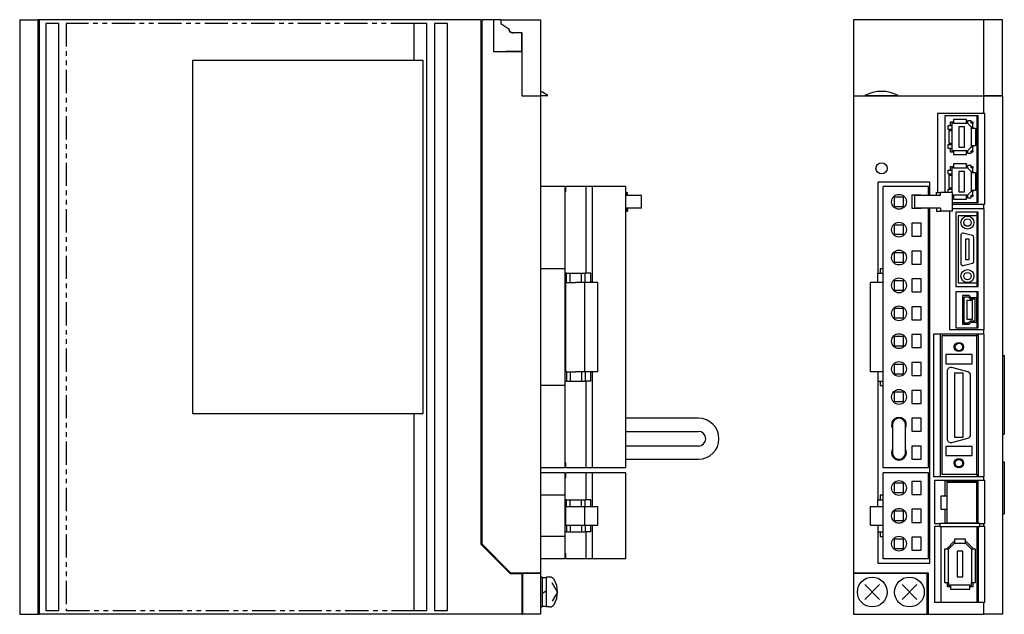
# Model space of a CAD drawing. Extents: x -620 to 35, y -287 to 123.
# Tile 1 of 2: x -620 to -355, y -155 to 5. Entities that reach past the tile are written whole.
import ezdxf

# ---------------------------------------------------------------- set-up
doc = ezdxf.new("R2010")
doc.units = 0
doc.linetypes.add('PHANTOM', pattern=[2.5, 1.25, -0.25, 0.25, -0.25, 0.25, -0.25])
for name, color, linetype in [('OUTLINE', 7, 'CONTINUOUS'), ('PHANTOM', 3, 'PHANTOM'), ('THIN_LINE', 6, 'CONTINUOUS')]:
    doc.layers.add(name, color=color, linetype=linetype)

msp = doc.modelspace()

# ---------------------------------------------------------------- linework, layer by layer
at = {"layer": 'OUTLINE'}
for p, q in [((-619.97, 5), (-614.97, 5)), ((-619.97, 5), (-619.97, -155)), ((-614.77, 5), (-614.97, 5)), ((-614.97, -155), (-614.97, 5)), ((-614.77, 4), (-614.97, 4)), ((-495.97, 5), (-614.77, 5)), ((-614.77, 5), (-614.77, -155)), ((-612.97, 4), (-612.97, -154)), ((-609.47, 4), (-612.97, 4)), ((-609.47, -154), (-609.47, 4)), ((-513.97, 4), (-513.97, -6)), ((-510.47, 4), (-513.97, 4)), ((-510.47, -154), (-510.47, 4)), ((-508.47, 4), (-508.47, -154)), ((-504.97, 4), (-508.47, 4)), ((-504.97, -154), (-504.97, 4)), ((-495.97, 5), (-495.97, -136.1)), ((-495.77, 4), (-495.97, 4)), ((-490.63, 5), (-495.77, 5)), ((-495.77, 5), (-495.77, -136.02)), ((-492.57, 5), (-492.57, -3.6)), ((-490.63, 5), (-490.63, 4)), ((-490.63, 5), (-479.98, 5)), ((-490.63, 4), (-488.44, 2.52)), ((-479.98, 5), (-479.98, -15.45)), ((-360.76, 5), (-395.76, 5)), ((-395.76, 5), (-395.76, -15.45)), ((-355.76, 5), (-360.76, 5)), ((-360.76, -15.45), (-360.76, 5)), ((-355.76, -15.45), (-355.76, 5)), ((-488.44, 2.52), (-488.44, 2.5)), ((-487.47, 1.53), (-484.94, 1.53)), ((-484.97, -3.45), (-484.97, 1.53)), ((-484.94, 0.5), (-484.97, 0.5)), ((-484.94, 1.53), (-484.94, -15.45)), ((-492.57, -3.6), (-484.97, -3.6)), ((-489.17, -3.45), (-489.17, -3.6)), ((-489.17, -3.45), (-484.97, -3.45)), ((-488.37, -3.45), (-488.37, -3.6)), ((-486.87, -3.45), (-486.87, -3.6)), ((-484.97, -3.6), (-484.97, -15.5)), ((-484.94, -4.5), (-484.97, -4.5)), ((-573.47, -6), (-573.47, -101)), ((-511.47, -6), (-573.47, -6)), ((-511.47, -101), (-511.47, -6)), ((-484.97, -15.5), (-479.97, -15.5)), ((-484.94, -15.45), (-479.98, -15.45)), ((-484.17, -15.45), (-484.17, -15.5)), ((-482.27, -15.45), (-482.27, -15.5)), ((-477.98, -15.45), (-479.98, -15.45)), ((-479.97, -15.5), (-479.97, -143.8)), ((-395.76, -15.45), (-395.76, -15.5)), ((-395.76, -15.45), (-392.75, -15.45)), ((-395.76, -15.5), (-360.76, -15.5)), ((-395.76, -15.5), (-395.76, -143.8)), ((-393.79, -15.45), (-393.79, -15.5)), ((-392.81, -15.45), (-392.81, -15.5)), ((-383.76, -15.45), (-392.75, -15.45)), ((-385.61, -15.5), (-385.61, -15.45)), ((-384.51, -15.45), (-384.51, -15.5)), ((-383.76, -15.45), (-360.76, -15.45)), ((-377.31, -15.5), (-377.31, -15.45)), ((-376.06, -15.45), (-376.06, -15.5)), ((-369.06, -15.5), (-369.06, -15.45)), ((-366.81, -15.45), (-366.81, -15.5)), ((-361.22, -15.5), (-361.22, -15.45)), ((-355.76, -15.45), (-360.76, -15.45)), ((-360.76, -15.5), (-355.76, -15.5)), ((-360.76, -20.2), (-360.76, -15.5)), ((-357.76, -15.45), (-357.76, -15.5)), ((-355.76, -15.5), (-355.76, -15.45)), ((-355.76, -15.5), (-355.76, -155)), ((-373.26, -20.2), (-373.26, -41.5)), ((-360.76, -20.2), (-373.26, -20.2)), ((-371.26, -20.9), (-371.26, -41.5)), ((-362.26, -20.9), (-371.26, -20.9)), ((-362.66, -20.9), (-362.66, -44.2)), ((-362.26, -44.2), (-362.26, -20.9)), ((-360.46, -20.2), (-360.76, -20.2)), ((-360.46, -44.6), (-360.46, -20.2)), ((-370.39, -23.45), (-369.36, -23.45)), ((-370.39, -24.55), (-370.39, -23.45)), ((-369.68, -22.5), (-368.88, -22.5)), ((-369.68, -23.45), (-369.68, -22.5)), ((-368.88, -22.85), (-369.36, -22.85)), ((-369.36, -22.85), (-369.36, -23.45)), ((-369.36, -23.45), (-369.36, -24.55)), ((-368.88, -21.82), (-368.88, -22.85)), ((-365.38, -21.82), (-368.88, -21.82)), ((-368.88, -22.85), (-365.38, -22.85)), ((-367.46, -23.81), (-367.46, -29.31)), ((-365.96, -23.81), (-367.46, -23.81)), ((-365.96, -29.31), (-365.96, -23.81)), ((-365.38, -22.85), (-365.38, -21.82)), ((-365.38, -22.5), (-365.16, -22.5)), ((-365.16, -22.85), (-365.38, -22.85)), ((-364.16, -22.2), (-365.16, -22.2)), ((-365.16, -22.2), (-365.16, -22.85)), ((-365.16, -22.85), (-364.16, -23.85)), ((-364.16, -22.85), (-364.16, -22.2)), ((-364.16, -22.5), (-363.74, -22.5)), ((-363.74, -22.85), (-364.16, -22.85)), ((-363.74, -22.5), (-363.74, -22.85)), ((-363.74, -23.85), (-363.74, -22.85)), ((-369.36, -24.55), (-370.39, -24.55)), ((-370.09, -28.31), (-370.09, -24.81)), ((-370.09, -24.81), (-369.36, -24.81)), ((-369.68, -24.81), (-369.68, -24.55)), ((-369.36, -24.55), (-369.36, -24.81)), ((-369.36, -24.81), (-369.36, -28.31)), ((-364.06, -23.95), (-364.16, -23.85)), ((-364.16, -23.85), (-363.74, -23.85)), ((-364.06, -24.16), (-364.06, -23.95)), ((-364.06, -28.96), (-364.06, -24.16)), ((-364.06, -24.16), (-363.03, -24.16)), ((-363.74, -23.85), (-363.74, -24.16)), ((-363.03, -24.16), (-363.03, -28.96)), ((-370.39, -28.56), (-369.36, -28.56)), ((-370.39, -29.66), (-370.39, -28.56)), ((-369.36, -28.31), (-370.09, -28.31)), ((-369.68, -28.56), (-369.68, -28.31)), ((-369.36, -28.31), (-369.36, -28.56)), ((-369.36, -28.56), (-369.36, -29.66)), ((-364.06, -29.16), (-364.06, -28.96)), ((-363.03, -28.96), (-364.06, -28.96)), ((-363.74, -28.96), (-363.74, -29.26)), ((-369.36, -29.66), (-370.39, -29.66)), ((-369.68, -30.61), (-369.68, -29.66)), ((-368.88, -30.61), (-369.68, -30.61)), ((-369.36, -29.66), (-369.36, -30.26)), ((-369.36, -30.26), (-368.88, -30.26)), ((-365.38, -30.26), (-368.88, -30.26)), ((-368.88, -30.26), (-368.88, -31.29)), ((-368.88, -31.29), (-365.38, -31.29)), ((-367.46, -29.31), (-365.96, -29.31)), ((-365.38, -30.26), (-365.16, -30.26)), ((-365.38, -31.29), (-365.38, -30.26)), ((-365.16, -30.61), (-365.38, -30.61)), ((-364.16, -29.26), (-365.16, -30.26)), ((-365.16, -30.26), (-365.16, -30.91)), ((-365.16, -30.91), (-364.16, -30.91)), ((-364.16, -29.26), (-364.06, -29.16)), ((-363.74, -29.26), (-364.16, -29.26)), ((-364.16, -30.26), (-363.74, -30.26)), ((-364.16, -30.91), (-364.16, -30.26)), ((-363.74, -30.61), (-364.16, -30.61)), ((-363.74, -30.26), (-363.74, -29.26)), ((-363.74, -30.26), (-363.74, -30.61)), ((-368.88, -33.82), (-368.88, -34.85)), ((-365.38, -33.82), (-368.88, -33.82)), ((-365.38, -34.85), (-365.38, -33.82)), ((-364.16, -34.2), (-365.16, -34.2)), ((-365.16, -34.2), (-365.16, -34.85)), ((-364.16, -34.85), (-364.16, -34.2)), ((-370.39, -35.45), (-369.36, -35.45)), ((-370.39, -36.55), (-370.39, -35.45)), ((-369.36, -36.55), (-370.39, -36.55)), ((-370.09, -36.81), (-369.36, -36.81)), ((-370.09, -40.31), (-370.09, -36.81)), ((-369.68, -34.5), (-368.88, -34.5)), ((-369.68, -35.45), (-369.68, -34.5)), ((-369.68, -36.81), (-369.68, -36.55)), ((-368.88, -34.85), (-369.36, -34.85)), ((-369.36, -34.85), (-369.36, -35.45)), ((-369.36, -35.45), (-369.36, -36.55)), ((-369.36, -36.55), (-369.36, -36.81)), ((-369.36, -36.81), (-369.36, -40.31)), ((-368.88, -34.85), (-365.38, -34.85)), ((-365.96, -35.81), (-367.46, -35.81)), ((-367.46, -35.81), (-367.46, -41.31)), ((-365.96, -41.31), (-365.96, -35.81)), ((-365.38, -34.5), (-365.16, -34.5)), ((-365.16, -34.85), (-365.38, -34.85)), ((-365.16, -34.85), (-364.16, -35.85)), ((-364.16, -34.5), (-363.74, -34.5)), ((-363.74, -34.85), (-364.16, -34.85)), ((-364.06, -35.95), (-364.16, -35.85)), ((-364.16, -35.85), (-363.74, -35.85)), ((-364.06, -36.16), (-364.06, -35.95)), ((-364.06, -36.16), (-363.03, -36.16)), ((-364.06, -40.96), (-364.06, -36.16)), ((-363.74, -34.5), (-363.74, -34.85)), ((-363.74, -35.85), (-363.74, -34.85)), ((-363.74, -35.85), (-363.74, -36.16)), ((-363.03, -36.16), (-363.03, -40.96)), ((-389.26, -38.7), (-389.26, -63.25)), ((-375.26, -38.7), (-389.26, -38.7)), ((-375.26, -42.3), (-375.26, -38.7)), ((-473.39, -39.9), (-479.97, -39.9)), ((-473.39, -39.9), (-473.39, -62.05)), ((-473.17, -41.3), (-473.39, -41.3)), ((-467.67, -39.9), (-473.17, -39.9)), ((-473.17, -41.3), (-473.17, -39.9)), ((-465.97, -39.9), (-467.67, -39.9)), ((-467.67, -63.25), (-467.67, -39.9)), ((-456.97, -39.9), (-465.97, -39.9)), ((-465.97, -65.75), (-465.97, -39.9)), ((-456.97, -115.6), (-456.97, -39.9)), ((-456.97, -41.5), (-456.84, -41.5)), ((-452.81, -42.3), (-456.97, -42.3)), ((-456.84, -41.5), (-456.58, -41.5)), ((-456.84, -42.3), (-456.84, -41.5)), ((-456.58, -42.3), (-456.58, -41.5)), ((-452.81, -45.7), (-452.81, -42.3)), ((-375.68, -39.9), (-387.83, -39.9)), ((-387.83, -115.6), (-387.83, -39.9)), ((-380.08, -42.25), (-380.08, -45.75)), ((-377.58, -42.25), (-380.08, -42.25)), ((-372.68, -42.3), (-379.42, -42.3)), ((-379.42, -42.3), (-379.42, -45.7)), ((-377.58, -42.3), (-377.58, -42.25)), ((-375.68, -42.3), (-375.68, -39.9)), ((-373.47, -41.5), (-372.4, -41.5)), ((-373.47, -42.3), (-373.47, -41.5)), ((-372.4, -42.3), (-372.68, -42.3)), ((-372.4, -42.3), (-372.4, -41.5)), ((-369.17, -41.5), (-372.4, -41.5)), ((-370.39, -40.56), (-369.36, -40.56)), ((-370.39, -41.5), (-370.39, -40.56)), ((-369.36, -40.31), (-370.09, -40.31)), ((-369.68, -40.56), (-369.68, -40.31)), ((-369.36, -40.31), (-369.36, -40.56)), ((-369.36, -40.56), (-369.36, -41.5)), ((-369.17, -46.5), (-369.17, -41.5)), ((-369.17, -42.26), (-368.88, -42.26)), ((-368.88, -42.26), (-368.88, -43.29)), ((-365.38, -42.26), (-368.88, -42.26)), ((-367.46, -41.31), (-365.96, -41.31)), ((-365.38, -42.26), (-365.16, -42.26)), ((-365.38, -43.29), (-365.38, -42.26)), ((-364.16, -41.26), (-365.16, -42.26)), ((-365.16, -42.26), (-365.16, -42.91)), ((-364.16, -41.26), (-364.06, -41.16)), ((-363.74, -41.26), (-364.16, -41.26)), ((-364.16, -42.26), (-363.74, -42.26)), ((-364.16, -42.91), (-364.16, -42.26)), ((-364.06, -41.16), (-364.06, -40.96)), ((-363.03, -40.96), (-364.06, -40.96)), ((-363.74, -40.96), (-363.74, -41.26)), ((-363.74, -42.26), (-363.74, -41.26)), ((-363.74, -42.26), (-363.74, -42.61)), ((-382.33, -42.75), (-384.83, -42.75)), ((-384.83, -42.75), (-384.83, -45.25)), ((-382.33, -45.25), (-382.33, -42.75)), ((-368.88, -42.61), (-369.17, -42.61)), ((-369.17, -44.2), (-362.26, -44.2)), ((-369.17, -44.6), (-360.76, -44.6)), ((-368.88, -43.29), (-365.38, -43.29)), ((-365.16, -42.61), (-365.38, -42.61)), ((-365.16, -42.91), (-364.16, -42.91)), ((-363.74, -42.61), (-364.16, -42.61)), ((-360.76, -44.6), (-360.46, -44.6)), ((-360.76, -45.9), (-360.76, -44.6)), ((-452.81, -45.7), (-456.97, -45.7)), ((-456.97, -46.5), (-456.84, -46.5)), ((-456.84, -45.7), (-456.84, -46.5)), ((-456.84, -46.5), (-456.58, -46.5)), ((-456.58, -45.7), (-456.58, -46.5)), ((-384.83, -45.25), (-382.33, -45.25)), ((-380.08, -45.75), (-377.58, -45.75)), ((-372.68, -45.7), (-379.42, -45.7)), ((-377.58, -45.75), (-377.58, -45.7)), ((-375.68, -115.6), (-375.68, -45.7)), ((-375.26, -141.2), (-375.26, -45.7)), ((-373.47, -45.7), (-373.47, -46.5)), ((-373.47, -46.5), (-372.4, -46.5)), ((-372.4, -45.7), (-372.68, -45.7)), ((-372.4, -45.7), (-372.4, -46.5)), ((-369.17, -46.5), (-372.4, -46.5)), ((-369.96, -46.5), (-369.96, -78.4)), ((-360.76, -45.9), (-369.17, -45.9)), ((-368.26, -46.8), (-368.26, -66.8)), ((-362.26, -46.8), (-368.26, -46.8)), ((-362.66, -46.8), (-362.66, -66.8)), ((-362.26, -66.8), (-362.26, -46.8)), ((-360.66, -45.9), (-360.76, -45.9)), ((-360.66, -78.4), (-360.66, -45.9)), ((-382.33, -50.25), (-384.83, -50.25)), ((-384.83, -50.25), (-384.83, -52.75)), ((-382.33, -52.75), (-382.33, -50.25)), ((-380.08, -49.75), (-380.08, -53.25)), ((-377.58, -49.75), (-380.08, -49.75)), ((-377.58, -53.25), (-377.58, -49.75)), ((-375.66, -49.7), (-375.68, -49.7)), ((-375.66, -53.3), (-375.66, -49.7)), ((-362.66, -47.8), (-367.66, -47.8)), ((-367.66, -47.8), (-367.66, -65.8)), ((-384.83, -52.75), (-382.33, -52.75)), ((-366.91, -52.9), (-366.91, -60.7)), ((-363.78, -53.09), (-366.28, -52.42)), ((-380.08, -53.25), (-377.58, -53.25)), ((-375.68, -53.3), (-375.66, -53.3)), ((-364.66, -54.05), (-365.66, -54.05)), ((-365.66, -54.05), (-365.66, -59.55)), ((-364.66, -59.55), (-364.66, -54.05)), ((-363.41, -60.03), (-363.41, -53.57)), ((-382.33, -57.75), (-384.83, -57.75)), ((-384.83, -57.75), (-384.83, -60.25)), ((-382.33, -60.25), (-382.33, -57.75)), ((-377.58, -57.25), (-380.08, -57.25)), ((-380.08, -57.25), (-380.08, -60.75)), ((-377.58, -60.75), (-377.58, -57.25)), ((-384.83, -60.25), (-382.33, -60.25)), ((-380.08, -60.75), (-377.58, -60.75)), ((-366.28, -61.18), (-363.78, -60.51)), ((-365.66, -59.55), (-364.66, -59.55)), ((-473.39, -62.05), (-479.97, -62.05)), ((-473.39, -62.05), (-473.39, -93.45)), ((-472.97, -63.25), (-473.39, -63.25)), ((-472.97, -63.25), (-471.97, -63.25)), ((-472.97, -65.75), (-472.97, -63.25)), ((-471.97, -63.25), (-468.97, -63.25)), ((-471.97, -65.75), (-471.97, -63.25)), ((-468.97, -63.25), (-467.97, -63.25)), ((-468.97, -65.75), (-468.97, -63.25)), ((-466.39, -63.25), (-467.97, -63.25)), ((-467.97, -65.75), (-467.97, -63.25)), ((-466.39, -65.75), (-466.39, -63.25)), ((-389.26, -63.25), (-387.83, -63.25)), ((-389.26, -65.75), (-389.26, -63.25)), ((-387.83, -62.05), (-388.66, -62.05)), ((-388.66, -62.05), (-388.66, -63.25)), ((-472.85, -65.75), (-473.17, -65.75)), ((-473.17, -89.75), (-473.17, -65.75)), ((-472.85, -65.75), (-471.97, -65.75)), ((-471.97, -65.75), (-470.55, -65.75)), ((-468.07, -65.75), (-470.55, -65.75)), ((-464.57, -65.75), (-468.07, -65.75)), ((-468.07, -89.75), (-468.07, -65.75)), ((-464.57, -89.75), (-464.57, -65.75)), ((-391.24, -89.75), (-391.24, -65.75)), ((-387.83, -65.75), (-391.24, -65.75)), ((-382.33, -65.25), (-384.83, -65.25)), ((-384.83, -65.25), (-384.83, -67.75)), ((-382.33, -67.75), (-382.33, -65.25)), ((-380.08, -64.75), (-380.08, -68.25)), ((-377.58, -64.75), (-380.08, -64.75)), ((-377.58, -68.25), (-377.58, -64.75)), ((-367.66, -65.8), (-362.66, -65.8)), ((-384.83, -67.75), (-382.33, -67.75)), ((-380.08, -68.25), (-377.58, -68.25)), ((-368.26, -66.8), (-362.26, -66.8)), ((-368.26, -68.25), (-368.26, -77.95)), ((-362.26, -68.25), (-368.26, -68.25)), ((-362.66, -68.25), (-362.66, -69.8)), ((-362.26, -77.95), (-362.26, -68.25)), ((-364.67, -69.25), (-366.54, -69.25)), ((-366.54, -69.25), (-366.54, -76.95)), ((-366.14, -69.65), (-366.14, -76.55)), ((-364.85, -69.65), (-366.14, -69.65)), ((-363.85, -70.6), (-365.35, -70.6)), ((-365.35, -70.6), (-365.35, -75.6)), ((-364.36, -70.2), (-364.85, -69.65)), ((-364.18, -69.8), (-364.67, -69.25)), ((-363.06, -70.2), (-364.36, -70.2)), ((-362.66, -69.8), (-364.18, -69.8)), ((-363.85, -75.6), (-363.85, -70.6)), ((-363.06, -76), (-363.06, -70.2)), ((-362.66, -76.4), (-362.66, -69.8)), ((-382.33, -72.75), (-384.83, -72.75)), ((-384.83, -72.75), (-384.83, -75.25)), ((-382.33, -75.25), (-382.33, -72.75)), ((-380.08, -72.25), (-380.08, -75.75)), ((-377.58, -72.25), (-380.08, -72.25)), ((-377.58, -75.75), (-377.58, -72.25)), ((-384.83, -75.25), (-382.33, -75.25)), ((-380.08, -75.75), (-377.58, -75.75)), ((-366.14, -76.55), (-364.85, -76.55)), ((-365.35, -75.6), (-363.85, -75.6)), ((-364.85, -76.55), (-364.36, -76)), ((-364.67, -76.95), (-364.18, -76.4)), ((-364.36, -76), (-363.06, -76)), ((-364.18, -76.4), (-362.66, -76.4)), ((-362.66, -76.4), (-362.66, -77.95)), ((-369.96, -78.4), (-360.76, -78.4)), ((-368.26, -77.95), (-362.26, -77.95)), ((-366.54, -76.95), (-364.67, -76.95)), ((-360.76, -78.4), (-360.66, -78.4)), ((-360.76, -79.6), (-360.76, -78.4)), ((-382.33, -80.25), (-384.83, -80.25)), ((-384.83, -80.25), (-384.83, -82.75)), ((-382.33, -82.75), (-382.33, -80.25)), ((-380.08, -79.75), (-380.08, -83.25)), ((-377.58, -79.75), (-380.08, -79.75)), ((-377.58, -83.25), (-377.58, -79.75)), ((-374.26, -79.6), (-374.26, -117.9)), ((-360.76, -79.6), (-374.26, -79.6)), ((-372.52, -79.6), (-372.52, -117.9)), ((-362.66, -80.1), (-372.06, -80.1)), ((-372.06, -80.1), (-372.06, -117.3)), ((-362.66, -79.6), (-362.66, -80.1)), ((-362.66, -117.3), (-362.66, -80.1)), ((-362.22, -117.9), (-362.22, -79.6)), ((-360.66, -79.6), (-360.76, -79.6)), ((-360.66, -117.9), (-360.66, -79.6)), ((-384.83, -82.75), (-382.33, -82.75)), ((-380.08, -83.25), (-377.58, -83.25)), ((-380.08, -87.25), (-380.08, -90.75)), ((-377.58, -87.25), (-380.08, -87.25)), ((-377.58, -90.75), (-377.58, -87.25)), ((-371.01, -85.1), (-371.01, -87.6)), ((-363.91, -85.1), (-371.01, -85.1)), ((-363.91, -87.6), (-363.91, -85.1)), ((-355.76, -85.4), (-355.26, -85.4)), ((-355.26, -85.4), (-355.26, -106.5)), ((-472.85, -89.75), (-473.17, -89.75)), ((-472.97, -89.75), (-472.97, -92.25)), ((-472.85, -89.75), (-471.97, -89.75)), ((-471.97, -89.75), (-470.55, -89.75)), ((-471.97, -89.75), (-471.97, -92.25)), ((-468.07, -89.75), (-470.55, -89.75)), ((-468.97, -89.75), (-468.97, -92.25)), ((-464.57, -89.75), (-468.07, -89.75)), ((-467.97, -89.75), (-467.97, -92.25)), ((-466.39, -92.25), (-466.39, -89.75)), ((-465.97, -115.6), (-465.97, -89.75)), ((-387.83, -89.75), (-391.24, -89.75)), ((-389.26, -89.75), (-389.26, -92.25)), ((-382.33, -87.75), (-384.83, -87.75)), ((-384.83, -87.75), (-384.83, -90.25)), ((-382.33, -90.25), (-382.33, -87.75)), ((-371.01, -87.6), (-363.91, -87.6)), ((-370.61, -89.6), (-370.61, -107.8)), ((-365.05, -89.78), (-369.35, -88.63)), ((-472.97, -92.25), (-473.39, -92.25)), ((-472.97, -92.25), (-471.97, -92.25)), ((-471.97, -92.25), (-468.97, -92.25)), ((-468.97, -92.25), (-467.97, -92.25)), ((-466.39, -92.25), (-467.97, -92.25)), ((-467.67, -115.6), (-467.67, -92.25)), ((-389.26, -92.25), (-389.26, -124.2)), ((-389.26, -92.25), (-387.83, -92.25)), ((-388.66, -92.25), (-388.66, -93.45)), ((-384.83, -90.25), (-382.33, -90.25)), ((-380.08, -90.75), (-377.58, -90.75)), ((-366.31, -90.1), (-368.61, -90.1)), ((-368.61, -90.1), (-368.61, -107.3)), ((-366.31, -107.3), (-366.31, -90.1)), ((-364.31, -106.65), (-364.31, -90.75)), ((-473.39, -93.45), (-479.97, -93.45)), ((-473.39, -93.45), (-473.39, -115.6)), ((-388.66, -93.45), (-387.83, -93.45)), ((-384.83, -95.25), (-384.83, -97.75)), ((-382.33, -95.25), (-384.83, -95.25)), ((-382.33, -97.75), (-382.33, -95.25)), ((-380.08, -94.75), (-380.08, -98.25)), ((-377.58, -94.75), (-380.08, -94.75)), ((-377.58, -98.25), (-377.58, -94.75)), ((-375.66, -94.7), (-375.68, -94.7)), ((-375.66, -98.3), (-375.66, -94.7)), ((-384.83, -97.75), (-382.33, -97.75)), ((-380.08, -98.25), (-377.58, -98.25)), ((-375.68, -98.3), (-375.66, -98.3)), ((-573.47, -101), (-511.47, -101)), ((-513.97, -101), (-513.97, -154)), ((-437.49, -102.23), (-456.97, -102.23)), ((-377.58, -102.25), (-380.08, -102.25)), ((-380.08, -102.25), (-380.08, -105.75)), ((-377.58, -105.75), (-377.58, -102.25)), ((-456.97, -105.77), (-437.49, -105.77)), ((-385.35, -104), (-385.35, -111.5)), ((-381.81, -111.5), (-381.81, -104)), ((-380.08, -105.75), (-377.58, -105.75)), ((-369.35, -108.77), (-365.05, -107.62)), ((-368.61, -107.3), (-366.31, -107.3)), ((-355.76, -106.5), (-355.26, -106.5)), ((-437.49, -109.73), (-456.97, -109.73)), ((-380.08, -109.75), (-380.08, -113.25)), ((-377.58, -109.75), (-380.08, -109.75)), ((-377.58, -113.25), (-377.58, -109.75)), ((-371.01, -109.8), (-371.01, -112.3)), ((-363.91, -109.8), (-371.01, -109.8)), ((-363.91, -112.3), (-363.91, -109.8)), ((-456.97, -113.27), (-437.49, -113.27)), ((-380.08, -113.25), (-377.58, -113.25)), ((-371.01, -112.3), (-363.91, -112.3)), ((-473.39, -115.6), (-479.97, -115.6)), ((-473.17, -114.2), (-473.39, -114.2)), ((-473.17, -115.6), (-473.17, -114.2)), ((-467.67, -115.6), (-473.17, -115.6)), ((-465.97, -115.6), (-467.67, -115.6)), ((-456.97, -115.6), (-465.97, -115.6)), ((-375.68, -115.6), (-387.83, -115.6)), ((-355.76, -114), (-355.26, -114)), ((-355.26, -114), (-355.26, -128)), ((-473.39, -116.9), (-479.97, -116.9)), ((-473.39, -116.9), (-473.39, -122.9)), ((-473.17, -118.3), (-473.39, -118.3)), ((-467.67, -116.9), (-473.17, -116.9)), ((-473.17, -118.3), (-473.17, -116.9)), ((-465.97, -116.9), (-467.67, -116.9)), ((-467.67, -124.2), (-467.67, -116.9)), ((-456.97, -116.9), (-465.97, -116.9)), ((-465.97, -126), (-465.97, -116.9)), ((-456.97, -140.1), (-456.97, -116.9)), ((-387.83, -140.1), (-387.83, -116.9)), ((-375.68, -116.9), (-387.83, -116.9)), ((-375.68, -140.1), (-375.68, -116.9)), ((-375.66, -117.4), (-375.68, -117.4)), ((-375.66, -121), (-375.66, -117.4)), ((-374.26, -117.9), (-360.76, -117.9)), ((-374.06, -119), (-374.06, -130.53)), ((-360.76, -119), (-374.06, -119)), ((-372.06, -117.3), (-362.66, -117.3)), ((-362.66, -117.3), (-362.66, -117.9)), ((-360.76, -117.9), (-360.66, -117.9)), ((-360.76, -119), (-360.76, -117.9)), ((-360.46, -119), (-360.76, -119)), ((-360.46, -130.53), (-360.46, -119)), ((-382.33, -119.75), (-384.83, -119.75)), ((-384.83, -119.75), (-384.83, -122.25)), ((-382.33, -122.25), (-382.33, -119.75)), ((-380.08, -119.25), (-380.08, -122.75)), ((-377.58, -119.25), (-380.08, -119.25)), ((-377.58, -122.75), (-377.58, -119.25)), ((-375.68, -121), (-375.66, -121)), ((-371.25, -119.2), (-371.25, -123.25)), ((-362.25, -119.2), (-371.25, -119.2)), ((-370.72, -119.5), (-370.72, -130.5)), ((-362.72, -119.5), (-370.72, -119.5)), ((-362.72, -119.5), (-362.72, -130.5)), ((-362.66, -119.2), (-362.66, -130.53)), ((-362.25, -130.53), (-362.25, -119.2)), ((-473.39, -122.9), (-479.97, -122.9)), ((-473.39, -122.9), (-473.39, -134.1)), ((-472.97, -124.2), (-473.39, -124.2)), ((-472.97, -124.2), (-471.97, -124.2)), ((-472.97, -126), (-472.97, -124.2)), ((-471.97, -124.2), (-468.97, -124.2)), ((-471.97, -126), (-471.97, -124.2)), ((-468.97, -124.2), (-467.97, -124.2)), ((-468.97, -126), (-468.97, -124.2)), ((-466.39, -124.2), (-467.97, -124.2)), ((-467.97, -126), (-467.97, -124.2)), ((-466.39, -126), (-466.39, -124.2)), ((-389.26, -124.2), (-387.83, -124.2)), ((-389.26, -126), (-389.26, -124.2)), ((-387.83, -122.9), (-388.66, -122.9)), ((-388.66, -122.9), (-388.66, -124.2)), ((-384.83, -122.25), (-382.33, -122.25)), ((-380.08, -122.75), (-377.58, -122.75)), ((-370.72, -123.25), (-372.32, -123.25)), ((-372.32, -123.25), (-372.32, -126.74)), ((-473.17, -131), (-473.17, -126)), ((-473.17, -126), (-472.85, -126)), ((-472.85, -126), (-471.97, -126)), ((-471.97, -126), (-470.55, -126)), ((-470.55, -126), (-468.07, -126)), ((-468.07, -126), (-464.57, -126)), ((-468.07, -131), (-468.07, -126)), ((-464.57, -131), (-464.57, -126)), ((-391.24, -131), (-391.24, -126)), ((-391.24, -126), (-387.83, -126)), ((-377.58, -126.75), (-380.08, -126.75)), ((-380.08, -126.75), (-380.08, -130.25)), ((-377.58, -130.25), (-377.58, -126.75)), ((-372.32, -126.74), (-370.72, -126.74)), ((-371.25, -126.74), (-371.25, -130.53)), ((-382.33, -127.25), (-384.83, -127.25)), ((-384.83, -127.25), (-384.83, -129.75)), ((-382.33, -129.75), (-382.33, -127.25)), ((-355.76, -128), (-355.26, -128)), ((-473.17, -131), (-472.85, -131)), ((-472.97, -131), (-472.97, -132.8)), ((-472.85, -131), (-471.97, -131)), ((-471.97, -131), (-470.55, -131)), ((-471.97, -131), (-471.97, -132.8)), ((-470.55, -131), (-468.07, -131)), ((-468.97, -131), (-468.97, -132.8)), ((-468.07, -131), (-464.57, -131)), ((-467.97, -131), (-467.97, -132.8)), ((-466.39, -132.8), (-466.39, -131)), ((-465.97, -140.1), (-465.97, -131)), ((-391.24, -131), (-387.83, -131)), ((-389.26, -131), (-389.26, -132.8)), ((-384.83, -129.75), (-382.33, -129.75)), ((-380.08, -130.25), (-377.58, -130.25)), ((-374.06, -130.53), (-372.56, -130.53)), ((-374.06, -131.41), (-374.06, -151.7)), ((-372.56, -131.41), (-374.06, -131.41)), ((-361.8, -130.53), (-372.56, -130.53)), ((-372.56, -130.53), (-372.56, -131.41)), ((-372.56, -131.41), (-361.8, -131.41)), ((-372.28, -131.41), (-372.28, -151.7)), ((-362.72, -130.5), (-370.72, -130.5)), ((-362.66, -131.41), (-362.66, -151.7)), ((-362.22, -151.7), (-362.22, -131.41)), ((-361.8, -131.41), (-361.8, -130.53)), ((-361.8, -130.53), (-360.76, -130.53)), ((-360.76, -131.41), (-361.8, -131.41)), ((-360.76, -130.53), (-360.46, -130.53)), ((-360.76, -131.41), (-360.76, -130.53)), ((-360.46, -131.41), (-360.76, -131.41)), ((-360.46, -151.7), (-360.46, -131.41)), ((-473.39, -134.1), (-479.97, -134.1)), ((-472.97, -132.8), (-473.39, -132.8)), ((-473.39, -134.1), (-473.39, -140.1)), ((-472.97, -132.8), (-471.97, -132.8)), ((-471.97, -132.8), (-468.97, -132.8)), ((-468.97, -132.8), (-467.97, -132.8)), ((-466.39, -132.8), (-467.97, -132.8)), ((-467.67, -140.1), (-467.67, -132.8)), ((-389.26, -132.8), (-389.26, -141.2)), ((-389.26, -132.8), (-387.83, -132.8)), ((-388.66, -132.8), (-388.66, -134.1)), ((-388.66, -134.1), (-387.83, -134.1)), ((-384.83, -134.75), (-384.83, -137.25)), ((-382.33, -134.75), (-384.83, -134.75)), ((-382.33, -137.25), (-382.33, -134.75)), ((-377.58, -134.25), (-380.08, -134.25)), ((-380.08, -134.25), (-380.08, -137.75)), ((-377.58, -137.75), (-377.58, -134.25)), ((-375.66, -134.2), (-375.68, -134.2)), ((-375.66, -137.8), (-375.66, -134.2)), ((-368.66, -134.75), (-368.66, -135.85)), ((-365.65, -134.75), (-368.66, -134.75)), ((-365.65, -135.85), (-365.65, -134.75)), ((-495.97, -136.1), (-488.07, -144)), ((-495.77, -136.02), (-487.99, -143.8)), ((-384.83, -137.25), (-382.33, -137.25)), ((-370.26, -137.45), (-371.36, -137.45)), ((-371.36, -137.45), (-371.36, -146.45)), ((-368.83, -135.45), (-370.66, -137.28)), ((-370.66, -137.28), (-370.66, -137.45)), ((-368.66, -135.85), (-370.26, -137.45)), ((-370.26, -146.45), (-370.26, -137.45)), ((-368.66, -135.45), (-368.83, -135.45)), ((-368.66, -135.85), (-365.65, -135.85)), ((-365.49, -135.45), (-365.65, -135.45)), ((-364.06, -137.45), (-365.65, -135.85)), ((-363.66, -137.28), (-365.49, -135.45)), ((-362.96, -137.45), (-364.06, -137.45)), ((-364.06, -137.45), (-364.06, -146.45)), ((-363.66, -137.45), (-363.66, -137.28)), ((-362.96, -146.45), (-362.96, -137.45)), ((-473.39, -140.1), (-479.97, -140.1)), ((-473.17, -138.7), (-473.39, -138.7)), ((-473.17, -140.1), (-473.17, -138.7)), ((-467.67, -140.1), (-473.17, -140.1)), ((-465.97, -140.1), (-467.67, -140.1)), ((-456.97, -140.1), (-465.97, -140.1)), ((-375.68, -140.1), (-387.83, -140.1)), ((-380.08, -137.75), (-377.58, -137.75)), ((-375.68, -137.8), (-375.66, -137.8)), ((-367.91, -138.05), (-367.91, -144.95)), ((-366.41, -138.05), (-367.91, -138.05)), ((-366.41, -144.95), (-366.41, -138.05)), ((-389.26, -141.2), (-375.26, -141.2)), ((-488.07, -144), (-484.97, -144)), ((-487.99, -143.8), (-479.97, -143.8)), ((-484.97, -144), (-484.77, -144)), ((-484.97, -144), (-484.97, -155)), ((-484.77, -144), (-484.77, -143.8)), ((-479.97, -144), (-484.77, -144)), ((-484.77, -144), (-484.77, -155)), ((-479.97, -143.8), (-479.97, -144)), ((-479.97, -144), (-479.97, -155)), ((-479.47, -145), (-479.97, -145)), ((-479.47, -145), (-479.47, -153)), ((-478.47, -145.2), (-479.47, -145.2)), ((-478.47, -145), (-478.47, -153)), ((-477.43, -145), (-478.47, -145)), ((-395.76, -143.8), (-395.76, -144)), ((-395.76, -143.8), (-375.76, -143.8)), ((-375.96, -144), (-395.76, -144)), ((-395.76, -144), (-395.76, -155)), ((-394.76, -144), (-394.76, -143.8)), ((-375.96, -155), (-375.96, -144)), ((-375.76, -143.8), (-375.76, -155)), ((-367.91, -144.95), (-366.41, -144.95)), ((-475.37, -149), (-476.85, -146.53)), ((-388.78, -150.98), (-392.74, -147.02)), ((-388.78, -147.02), (-392.74, -150.98)), ((-378.78, -150.98), (-382.74, -147.02)), ((-378.78, -147.02), (-382.74, -150.98)), ((-371.36, -146.45), (-370.26, -146.45)), ((-370.66, -146.45), (-370.66, -147.55)), ((-370.66, -147.55), (-369.76, -147.55)), ((-370.26, -146.45), (-370.26, -147.15)), ((-370.26, -147.15), (-369.76, -147.15)), ((-364.56, -147.15), (-369.76, -147.15)), ((-369.76, -147.15), (-369.76, -148.25)), ((-364.56, -147.15), (-364.06, -147.15)), ((-364.56, -148.25), (-364.56, -147.15)), ((-364.56, -147.55), (-363.66, -147.55)), ((-364.06, -147.15), (-364.06, -146.45)), ((-364.06, -146.45), (-362.96, -146.45)), ((-363.66, -147.55), (-363.66, -146.45)), ((-479.47, -149.29), (-478.47, -148.71)), ((-475.37, -149), (-476.85, -151.47)), ((-369.76, -148.25), (-364.56, -148.25)), ((-479.97, -153), (-479.47, -153)), ((-479.47, -152.8), (-478.47, -152.8)), ((-477.43, -153), (-478.47, -153)), ((-374.06, -151.7), (-360.76, -151.7)), ((-360.76, -151.7), (-360.46, -151.7)), ((-360.76, -155), (-360.76, -151.7)), ((-619.97, -155), (-614.97, -155)), ((-614.77, -154), (-614.97, -154)), ((-614.97, -155), (-614.77, -155)), ((-484.97, -155), (-614.77, -155)), ((-612.97, -154), (-609.47, -154)), ((-513.97, -154), (-510.47, -154)), ((-508.47, -154), (-504.97, -154)), ((-484.97, -154), (-484.77, -154)), ((-484.97, -155), (-484.77, -155)), ((-479.97, -155), (-484.77, -155)), ((-395.76, -155), (-375.96, -155)), ((-375.76, -154), (-375.96, -154)), ((-375.96, -155), (-375.76, -155)), ((-375.76, -155), (-360.76, -155)), ((-355.76, -155), (-360.76, -155))]:
    msp.add_line(p, q, dxfattribs=at)
for centre, radius in [((-388.26, -35), 1.5), ((-383.58, -44), 2), ((-383.58, -51.5), 2), ((-365.16, -49.6), 1.75), ((-365.16, -49.6), 1), ((-383.58, -59), 2), ((-365.16, -64), 1.75), ((-365.16, -64), 1), ((-383.58, -66.5), 2), ((-383.58, -74), 2), ((-383.58, -81.5), 2), ((-367.46, -83.07), 1), ((-383.58, -89), 2), ((-383.58, -96.5), 2), ((-367.46, -114.33), 1), ((-383.58, -121), 2), ((-383.58, -128.5), 2), ((-383.58, -136), 2), ((-390.76, -149), 4), ((-380.76, -149), 4)]:
    msp.add_circle(centre, radius, dxfattribs=at)
for centre, radius, start, end in [((-487.47, 2.5), 1.05, 175.9408, 293.1989), ((-487.47, 2.5), 0.965, 180, 270), ((-484.03, -23.59), 10.15, 53.4069, 66.475), ((-388.26, -23.59), 9.3, 61.1243, 118.8757), ((-366.41, -52.9), 0.5, 75, 180), ((-363.91, -53.57), 0.5, 0, 75), ((-366.41, -60.7), 0.5, 180, 285), ((-363.91, -60.03), 0.5, 285, 0), ((-369.61, -89.6), 1, 75, 180), ((-365.31, -90.75), 1, 0, 75), ((-437.49, -107.75), 5.52, 270, 90), ((-383.58, -104), 2, 332.2515, 207.7485), ((-383.58, -104), 1.77, 0, 180), ((-437.49, -107.75), 1.98, 0, 90), ((-437.49, -107.75), 1.98, 270, 0), ((-369.61, -107.8), 1, 180, 285), ((-365.31, -106.65), 1, 285, 0), ((-383.58, -111.5), 2, 152.2515, 270), ((-383.58, -111.5), 2, 270, 27.7485), ((-383.58, -111.5), 1.77, 180, 0), ((-477.43, -146.3), 1.3, 31.2807, 90), ((-481.87, -149), 6.5, 328.7193, 31.2807), ((-477.43, -151.7), 1.3, 270, 328.7193)]:
    msp.add_arc(centre, radius, start, end, dxfattribs=at)
at = {"layer": 'PHANTOM', "ltscale": 5}
for p, q in [((-513.97, 4), (-607.47, 4)), ((-607.47, 4), (-607.47, -154)), ((-607.47, -154), (-513.97, -154))]:
    msp.add_line(p, q, dxfattribs=at)
at = {"layer": 'THIN_LINE'}
for centre in [(-367.46, -83.07), (-367.46, -114.33)]:
    msp.add_circle(centre, 1.25, dxfattribs=at)

doc.saveas('drawing.dxf')
